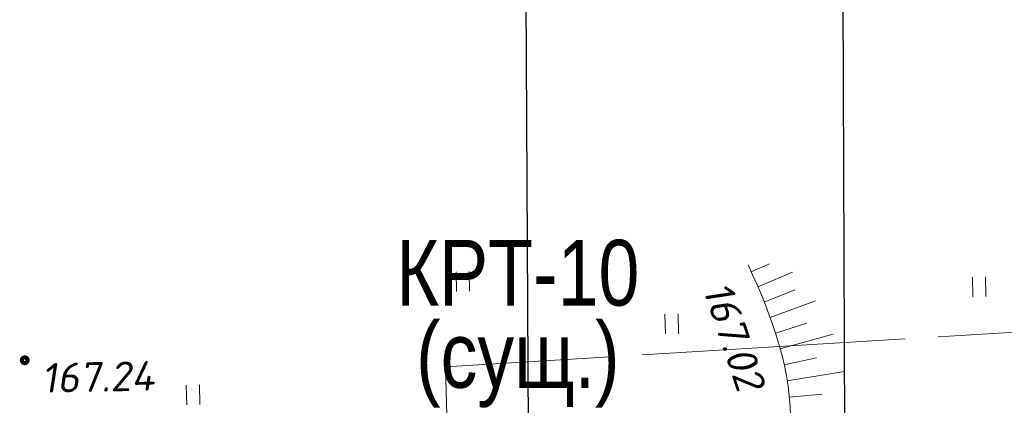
# Model space of a CAD drawing. Header units: millimetres. Extents: x 523431 to 527346, y -48565 to -47721.
# Tile 140 of 221: x 525982 to 526042, y -48358 to -48335. Entities that reach past the tile are written whole.
import ezdxf
from ezdxf import colors
from ezdxf.entities.mleader import LeaderData, LeaderLine
from ezdxf.enums import TextEntityAlignment as Align
from ezdxf.math import Vec2, Vec3

# ---------------------------------------------------------------- set-up
doc = ezdxf.new("R2010")
doc.units = ezdxf.units.MM
doc.linetypes.add('LU197', pattern=[9, 8, -1])
for name, color, linetype, lineweight in [('02 План', 7, 'Continuous', 25), ('OTMETKI', 7, 'Continuous', 13), ('TEPLOSET_', 94, 'LU197', 13), ('TOPOGRAFIA', 7, 'Continuous', 13), ('Пожарка', 1, 'Continuous', 40), ('ЭС', 1, 'Continuous', 60)]:
    doc.layers.add(name, color=color, linetype=linetype, lineweight=lineweight)
doc.styles.get("Standard").update_dxf_attribs({"font": 'arial.ttf'})
doc.styles.add('Standard_k', font='simplex.shx', dxfattribs={"oblique": 10})

# ---------------------------------------------------------------- blocks, each defined once
blk = doc.blocks.new('U401t')
at = {"layer": 'TOPOGRAFIA'}
for p, q in [((-0.4000000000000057, 0), (-0.4000000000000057, 1.199999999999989)), ((0.4000000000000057, 0), (0.4000000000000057, 1.199999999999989))]:
    blk.add_line(p, q, dxfattribs=at)
blk = doc.blocks.new('Pk_blok')
at = {"color": 0, "linetype": 'Continuous', "lineweight": 13, "const_width": 0.25}
blk.add_lwpolyline([(-0.175, 0, 1), (0.175, 0, 1)], format="xyb", close=True, dxfattribs=at)
blk = doc.blocks.new('A$C2A594F0D')
at = {"layer": 'TEPLOSET_', "flags": 128}
blk.add_lwpolyline([(24.64368018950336, 39.00065666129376), (24.5528681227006, 41.99931109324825), (72.81240017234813, 44.93763749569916)], dxfattribs=at)
at = {"layer": 'TOPOGRAFIA'}
for p, q in [((33.84675579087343, 44.88347343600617), (34.39536581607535, 45.13171694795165)), ((34.04952125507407, 44.42643625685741), (35.09477947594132, 44.87689148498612)), ((34.24168785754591, 43.96484770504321), (35.17096753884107, 44.3342509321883)), ((34.42061908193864, 43.49797612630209), (35.80048252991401, 44.00139234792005)), ((34.5834100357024, 43.0252437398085), (35.53600211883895, 43.3295261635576)), ((34.72687076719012, 42.54630253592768), (36.33049764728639, 42.98759733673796)), ((34.84754317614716, 42.06113254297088), (35.82466195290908, 42.27387268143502)), ((34.94177182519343, 41.57015793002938), (36.67714786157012, 41.85059306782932)), ((35.00585074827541, 41.07436545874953), (36.00157433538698, 41.16685334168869))]:
    blk.add_line(p, q, dxfattribs=at)
at = {"layer": 'TOPOGRAFIA', "linetype": 'Continuous'}
blk.add_open_spline([(33.74874608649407, 45.09638266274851), (34.50245477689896, 43.47557240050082), (35.4967373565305, 40.73825781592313), (34.37258655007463, 36.93528929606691), (32.62764260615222, 33.22801865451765), (32.53220372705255, 28.8605827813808), (33.3785308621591, 22.77378286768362), (27.55153089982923, 21.15280231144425), (23.39027229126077, 20.87859963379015), (19.75978303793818, 21.32878438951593), (17.98666410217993, 20.39866053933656), (17.18758685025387, 19.97948910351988)], degree=3, knots=[1.683230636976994, 1.683230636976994, 1.683230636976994, 1.683230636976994, 6.832647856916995, 10.32219739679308, 13.16693345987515, 19.03796113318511, 23.66095422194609, 29.1007876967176, 33.70396678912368, 36.93869722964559, 39.59238192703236, 39.59238192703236, 39.59238192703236, 39.59238192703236], dxfattribs=at)
at = {"layer": 'OTMETKI', "linetype": 'Continuous', "xscale": 0.50000486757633, "yscale": 0.50000486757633, "zscale": 0.50000486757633, "rotation": 1.173488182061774}
blk.add_blockref('Pk_blok', (11.76940421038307, 42.19640274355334), dxfattribs=at)
at = {"layer": 'TOPOGRAFIA', "xscale": 0.50000486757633, "yscale": 0.50000486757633, "zscale": 0.50000486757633, "rotation": 1.173488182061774}
for p in [(25.08861238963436, 44.29136979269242), (40.77580908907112, 44.12681146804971), (31.4363560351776, 43.00033154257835), (16.89179210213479, 40.84366673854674)]:
    blk.add_blockref('U401t', p, dxfattribs=at)
at = {"layer": 'OTMETKI', "style": 'Standard_k', "oblique": 10}
for s, rotation, p in [('167.02', 288.6571010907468, (33.21504825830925, 44.65762370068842)), ('167.24', 1.173488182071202, (12.27135221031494, 42.10666274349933))]:
    blk.add_text(s, height=0.9000087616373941, rotation=rotation, dxfattribs=at).set_placement(p, align=Align.TOP_LEFT)
blk = doc.blocks.new('_Oblique')
at = {"color": 0, "linetype": 'ByBlock', "lineweight": -2}
blk.add_line((-0.5, -0.5), (0.5, 0.5), dxfattribs=at)
blk = doc.blocks.new('*U55')
at = {"lineweight": 30}
h = blk.add_hatch(dxfattribs=at)
h.set_pattern_fill('ANSI31', color=6, scale=4.99999999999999, angle=285.0128784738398, style=0)
h.set_pattern_definition([(330.0128784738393, (-0.1295180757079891, 0.4829338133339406), (0.3123783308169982, 0.5413361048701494), [])])
h.paths.add_polyline_path([(0.0906626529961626, -0.3380536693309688), (-10.5338812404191, -3.187451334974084), (-10.71520654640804, -2.511343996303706), (-0.09066265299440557, 0.3380536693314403)])
at = {"color": 6, "lineweight": 30}
for p, q in [((-0.09066265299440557, 0.3380536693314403), (-10.71520654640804, -2.511343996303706)), ((0.0906626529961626, -0.3380536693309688), (-0.09066265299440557, 0.3380536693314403)), ((0.0906626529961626, -0.3380536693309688), (-10.5338812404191, -3.187451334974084)), ((-10.5338812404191, -3.187451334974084), (-10.7152065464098, -2.511343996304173))]:
    blk.add_line(p, q, dxfattribs=at)
blk = doc.blocks.new('_None')

msp = doc.modelspace()

# ---------------------------------------------------------------- block references
at = {"layer": '02 План', "ltscale": 0.15, "xscale": 2, "yscale": 2, "zscale": 2}
msp.add_blockref('A$C2A594F0D', (525958.990820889, -48439.79208229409), dxfattribs=at)
at = {"layer": 'ЭС', "color": 5, "xscale": 3.999999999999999, "yscale": 3.999999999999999, "zscale": 3.999999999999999, "rotation": 146.238589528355}
msp.add_blockref('*U55', (526012.901630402, -48366.21020978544), dxfattribs=at)

# ---------------------------------------------------------------- texts
at = {"color": 7, "width": 0.8}
for s, p in [('КРТ-10', (526012.4968128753, -48350.07523792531)), ('(сущ.)', (526012.4968128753, -48355.07523792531))]:
    msp.add_text(s, height=4, dxfattribs=at).set_placement(p, align=Align.MIDDLE_CENTER)

# ---------------------------------------------------------------- leaders
at = {"layer": 'Пожарка', "color": 7, "lineweight": 0, "ltscale": 500}
ml = msp.add_multileader_mtext('Standard', dxfattribs=at)
ml.set_content('{\\W0.8;КРТ-10\\Pсущ.}', color=7)
ml.set_leader_properties()
ml.set_arrow_properties(name='NONE')
ml.build(insert=Vec2(0, 0))
ml.multileader.update_dxf_attribs({"has_text_frame": 1, "text_left_attachment_type": 2, "text_right_attachment_type": 2, "dogleg_length": 1, "arrow_head_size": 2})
ctx = ml.context
ctx.base_point, ctx.char_height, ctx.arrow_head_size, ctx.landing_gap_size, ctx.plane_origin = Vec3(526055.9226294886, -48311.93705504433), 2.5, 2, 1, Vec3(525899.278673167, -48312.75534324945)
ctx.left_attachment, ctx.right_attachment, ctx.text_align_type = 2, 2, 1
notes = []
notes.append((ctx, [(0, (1, 1, 0), (526012.8646943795, -48311.93705504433), (1, 0), 43.05793510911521, [(0, [(526013.1633290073, -48361.49112679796)], 0, [])])]))
ctx.mtext.insert, ctx.mtext.width, ctx.mtext.alignment, ctx.mtext.flow_direction = Vec3(526061.36396646, -48308.23110915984), 19.01211117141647, 2, 5
ml = msp.add_multileader_mtext('Standard', dxfattribs=at)
ml.set_content('{\\W0.8;ПРППМ 2х1.2\\PТППэп 5х2х0.5\\PL - 50м проект.}', color=7)
ml.set_leader_properties()
ml.set_arrow_properties(name='OBLIQUE')
ml.build(insert=Vec2(0, 0))
ml.multileader.update_dxf_attribs({"has_text_frame": 1, "text_left_attachment_type": 2, "text_right_attachment_type": 2, "dogleg_length": 1, "arrow_head_size": 2})
ctx = ml.context
ctx.base_point, ctx.char_height, ctx.arrow_head_size, ctx.landing_gap_size, ctx.plane_origin = Vec3(526055.9226294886, -48327.79881363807), 2.5, 2, 1, Vec3(525918.6478054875, -48328.61710184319)
ctx.left_attachment, ctx.right_attachment, ctx.text_align_type = 2, 2, 1
notes.append((ctx, [(0, (1, 1, 0), (526032.2338267, -48327.79881363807), (1, 0), 23.68880278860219, [(0, [(526032.4399772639, -48373.06643022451)], 0, [])])]))
ctx.mtext.insert, ctx.mtext.width, ctx.mtext.alignment, ctx.mtext.flow_direction = Vec3(526066.4458218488, -48322.01976634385), 19.01211117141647, 2, 5
for ctx, leaders in notes:
    for number, flags, end, landing, length, lines in leaders:
        leader = LeaderData()
        leader.index, (leader.has_last_leader_line, leader.has_dogleg_vector, leader.attachment_direction) = number, flags
        leader.last_leader_point, leader.dogleg_vector, leader.dogleg_length = Vec3(end), Vec3(landing), length
        for number, points, colour, breaks in lines:
            line = LeaderLine()
            line.index, line.vertices, line.color, line.breaks = number, Vec3.list(points), colors.encode_raw_color(colour), breaks
            leader.lines.append(line)
        ctx.leaders.append(leader)

doc.saveas('drawing.dxf')
